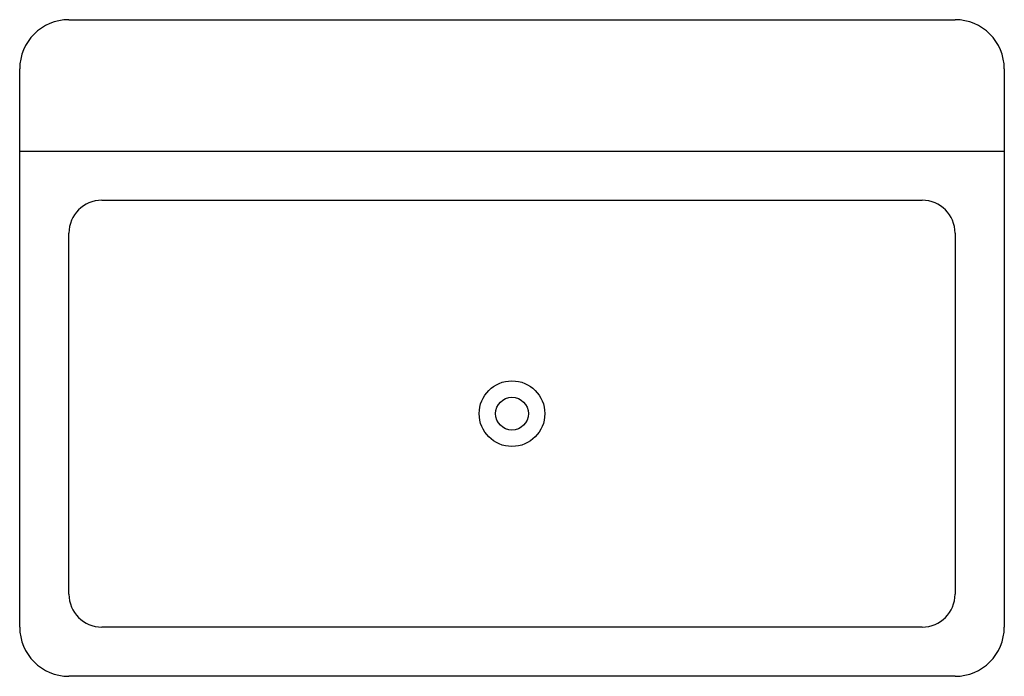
# Model space of a CAD drawing. Header units: millimetres. Extents: x 529 to 1291, y -461 to 47.
import ezdxf

# ---------------------------------------------------------------- set-up
doc = ezdxf.new("R2010")
doc.units = ezdxf.units.MM

msp = doc.modelspace()

# ---------------------------------------------------------------- linework, layer by layer
msp.add_line((528.91, -54.51), (1290.91, -54.51))
for points in [[(567.01, 47.09), (1252.81, 47.09)], [(528.91, -422.81), (528.91, 8.99)], [(1290.91, 8.99), (1290.91, -422.81)], [(592.41, -92.61), (1227.41, -92.61)], [(567.01, -397.41), (567.01, -118.01)], [(1252.81, -118.01), (1252.81, -397.41)], [(1227.41, -422.81), (592.41, -422.81)], [(1252.81, -460.91), (567.01, -460.91)]]:
    msp.add_lwpolyline(points)
for radius in [25.4, 12.7]:
    msp.add_circle((909.91, -257.71), radius)
for centre, radius, start, end in [((567.01, 8.99), 38.1, 90, 180), ((1252.81, 8.99), 38.1, 0, 90), ((592.41, -118.01), 25.4, 90, 180), ((1227.41, -118.01), 25.4, 0, 90), ((592.41, -397.41), 25.4, 180, 270), ((1227.41, -397.41), 25.4, 270, 0), ((567.01, -422.81), 38.1, 180, 270), ((1252.81, -422.81), 38.1, 270, 0)]:
    msp.add_arc(centre, radius, start, end)

doc.saveas('drawing.dxf')
